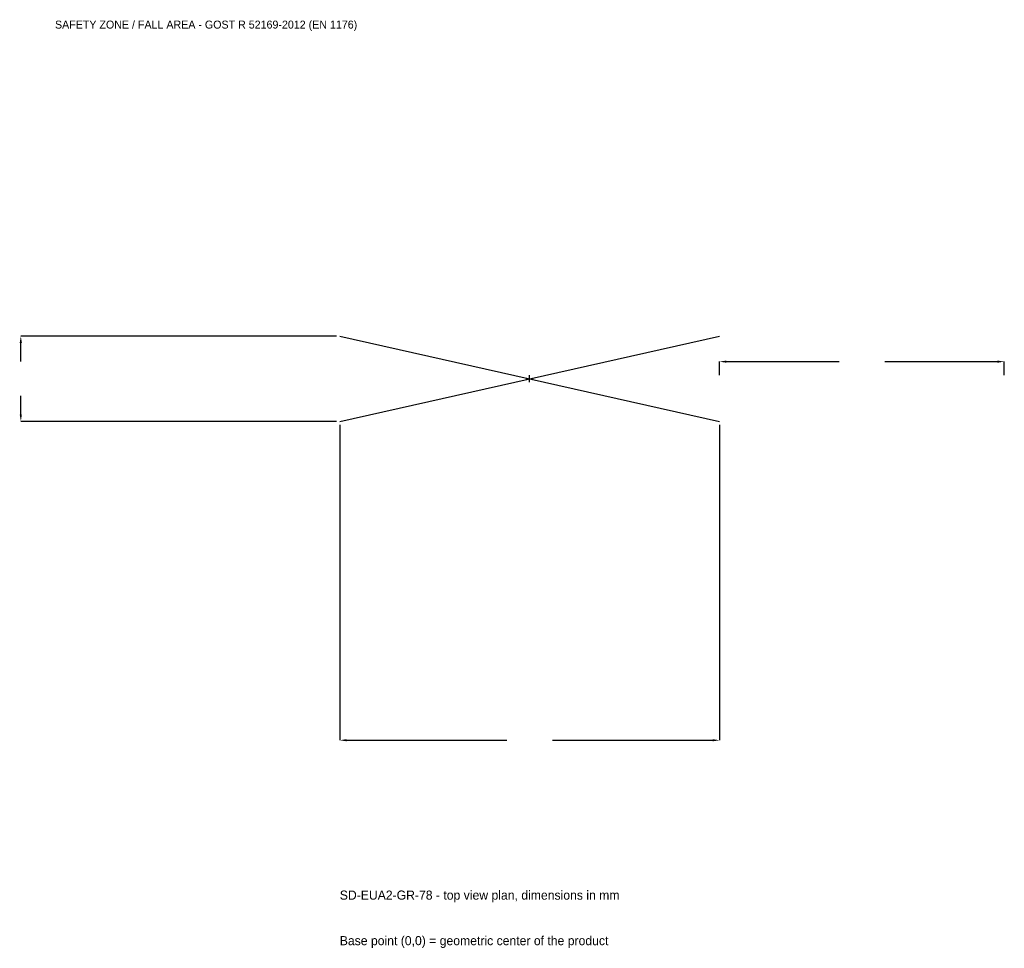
# Model space of a CAD drawing. Extents: x -2686 to 2500, y -3001 to 1892.
import ezdxf

# ---------------------------------------------------------------- set-up
doc = ezdxf.new("R2010")
doc.units = 0
for name, color, linetype in [('GP_MAF_zona_bezopasnosti', 1, 'Continuous'), ('ZSK_DANNYE', 3, 'Continuous'), ('ZSK_KONTUR', 7, 'Continuous'), ('ZSK_RAZMERY', 8, 'Continuous')]:
    doc.layers.add(name, color=color, linetype=linetype)
doc.dimstyles.new('ORION', dxfattribs={"dimtxt": 60, "dimasz": 36, "dimexe": 1.25, "dimexo": 18, "dimtad": 1, "dimcen": 2.5, "dimazin": 3, "dimtfac": 1, "dimtmove": 0, "dimatfit": 3})

# ---------------------------------------------------------------- blocks, each defined once
blk = doc.blocks.new('_CLOSEDFILLED')
at = {"color": 0, "linetype": 'BYBLOCK'}
blk.add_solid([(-1, 0.16), (0, 0), (-1, -0.16)], dxfattribs=at)
blk = doc.blocks.new('*D1')
for p, q in [((-1000, -243), (-1000, -1905)), ((1000, -243), (1000, -1905)), ((-964, -1905), (-120, -1905)), ((120, -1905), (964, -1905))]:
    blk.add_line(p, q)
at = {"layer": 'Defpoints'}
for p in [(-1000, -225), (1000, -225), (-1000, -1905)]:
    blk.add_point(p, dxfattribs=at)
at = {"layer": 'ZSK_RAZMERY', "xscale": 36, "yscale": 36, "rotation": 180}
blk.add_blockref('_CLOSEDFILLED', (-1000, -1905), dxfattribs=at)
at = {"layer": 'ZSK_RAZMERY', "xscale": 36, "yscale": 36}
blk.add_blockref('_CLOSEDFILLED', (1000, -1905), dxfattribs=at)
blk = doc.blocks.new('*D2')
for p, q in [((-1018, 225), (-2680, 225)), ((-2680, 90), (-2680, 189)), ((-2680, -189), (-2680, -90)), ((-1018, -225), (-2680, -225))]:
    blk.add_line(p, q)
at = {"layer": 'Defpoints'}
for p in [(-1000, 225), (-2680, -225), (-1000, -225)]:
    blk.add_point(p, dxfattribs=at)
at = {"layer": 'ZSK_RAZMERY', "xscale": 36, "yscale": 36}
for p, rotation in [((-2680, 225), 90), ((-2680, -225), 270)]:
    blk.add_blockref('_CLOSEDFILLED', p, dxfattribs=dict(at, rotation=rotation))
blk = doc.blocks.new('*D3')
for p, q in [((1000, 18), (1000, 90)), ((1036, 90), (1630, 90)), ((1870, 90), (2464, 90)), ((2500, 18), (2500, 90))]:
    blk.add_line(p, q)
at = {"layer": 'Defpoints'}
for p in [(1000, 90), (1000, 0), (2500, 0)]:
    blk.add_point(p, dxfattribs=at)
at = {"layer": 'ZSK_RAZMERY', "xscale": 36, "yscale": 36, "rotation": 180}
blk.add_blockref('_CLOSEDFILLED', (1000, 90), dxfattribs=at)
at = {"layer": 'ZSK_RAZMERY', "xscale": 36, "yscale": 36}
blk.add_blockref('_CLOSEDFILLED', (2500, 90), dxfattribs=at)
blk = doc.blocks.new('B1')
at = {"layer": 'ZSK_KONTUR'}
for p, q in [((-1000, -225), (1000, 225)), ((-1000, 225), (1000, -225))]:
    blk.add_line(p, q, dxfattribs=at)
at = {"layer": 'ZSK_RAZMERY'}
for p, q in [((-18, 0), (18, 0)), ((0, -18), (0, 18))]:
    blk.add_line(p, q, dxfattribs=at)
at = {"layer": 'GP_MAF_zona_bezopasnosti', "color": 1}
blk.add_text('SAFETY ZONE / FALL AREA - GOST R 52169-2012 (EN 1176)', height=42, dxfattribs=at).set_placement((-2500, 1845))
at = {"layer": 'ZSK_RAZMERY'}
dim = blk.add_linear_dim(base=(-2680, -225), p1=(-1000, -225), p2=(-1000, 225), angle=90, dimstyle='ORION', dxfattribs=at)
dim.commit()
dim.dimension.update_dxf_attribs({"geometry": '*D2', "text_midpoint": (-2680, 0)})
for base, p1, p2, picture, middle in [((1000, 90), (1000, 0), (2500, 0), '*D3', (1750, 90)), ((-1000, -1905), (-1000, -225), (1000, -225), '*D1', (0, -1905))]:
    dim = blk.add_linear_dim(base=base, p1=p1, p2=p2, dimstyle='ORION', dxfattribs=at)
    dim.commit()
    dim.dimension.update_dxf_attribs({"geometry": picture, "text_midpoint": middle})

msp = doc.modelspace()

# ---------------------------------------------------------------- block references
msp.add_blockref('B1', (0, 0))

# ---------------------------------------------------------------- texts
at = {"layer": 'ZSK_DANNYE', "color": 3}
msp.add_text('SD-EUA2-GR-78 - top view plan, dimensions in mm', height=48, dxfattribs=at).set_placement((-1000, -2745))
at = {"layer": 'ZSK_DANNYE', "color": 7}
msp.add_text('Base point (0,0) = geometric center of the product', height=48, dxfattribs=at).set_placement((-1000, -2985))

doc.saveas('drawing.dxf')
